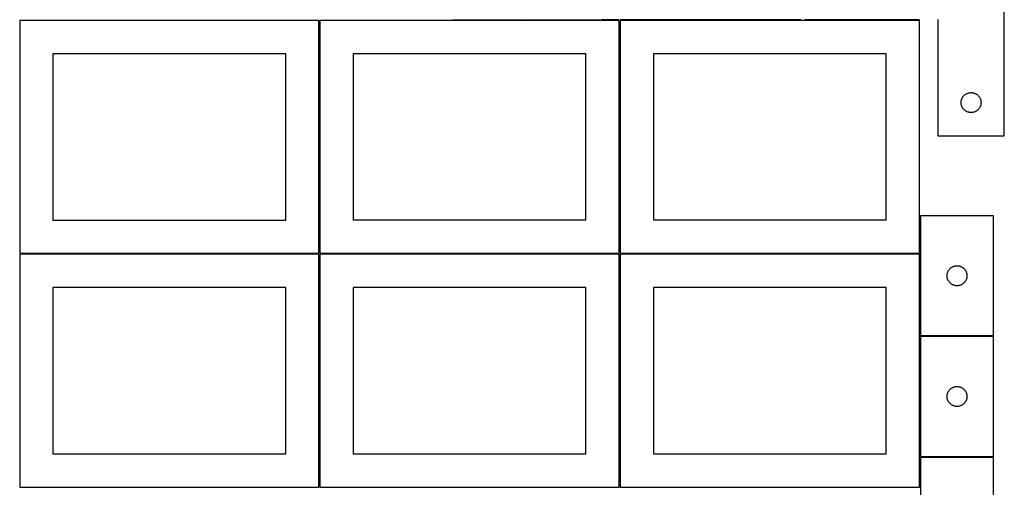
# Model space of a CAD drawing. Header units: millimetres. Extents: x 7 to 1493, y 7 to 2993.
# Tile 4 of 15: x 7 to 1487, y 1412 to 2115. Entities that reach past the tile are written whole.
import ezdxf

# ---------------------------------------------------------------- set-up
doc = ezdxf.new("R2010")
doc.units = ezdxf.units.MM
doc.layers.add('COMMON', color=5, linetype='CONTINUOUS', true_color=0x0000ff)
doc.layers.add('CUT', color=7, linetype='CONTINUOUS', true_color=0x000000)

msp = doc.modelspace()

# ---------------------------------------------------------------- linework, layer by layer
at = {"layer": 'COMMON'}
for p, q in [((457.299607, 2114.049516), (457.299607, 1764.074296)), ((658.056548, 2114.824296), (768.056548, 2114.824296)), ((769.556549, 2114.824296), (879.556549, 2114.824296)), ((908.049608, 2114.824297), (881.05655, 2114.824297)), ((908.799608, 2114.074296), (908.799608, 1764.074296)), ((1181.05655, 2114.824297), (909.549609, 2114.824297)), ((1359.549609, 2114.824297), (1187.158244, 2114.824297)), ((1360.299609, 1820.223054), (1360.299609, 1764.074296)), ((6.549607, 1763.299515), (456.549607, 1763.299515)), ((457.299607, 1762.549515), (457.299607, 1412.574295)), ((458.049608, 1763.324295), (908.049608, 1763.324295)), ((908.799608, 1762.574295), (908.799608, 1412.574295)), ((909.549609, 1763.324295), (1359.549609, 1763.324295)), ((1360.299609, 1762.574295), (1360.299609, 1640.223054)), ((1360.299609, 1638.723053), (1360.299609, 1458.723053)), ((1471.04961, 1639.473054), (1361.04961, 1639.473054))]:
    msp.add_line(p, q, dxfattribs=at)
at = {"layer": 'CUT'}
for p, q in [((1487.158244, 1940.574297), (1487.158244, 2190.574297)), ((456.549607, 2114.049516), (6.549607, 2114.049516)), ((6.549607, 2114.049516), (6.549607, 1764.049516)), ((456.549607, 1764.049516), (456.549607, 2114.049516)), ((908.049608, 2114.074296), (458.049608, 2114.074296)), ((458.049608, 2114.074296), (458.049608, 1764.074296)), ((908.049608, 1764.074296), (908.049608, 2114.074296)), ((1359.549609, 2114.074296), (909.549609, 2114.074296)), ((909.549609, 2114.074296), (909.549609, 1764.074296)), ((1359.549609, 1764.074296), (1359.549609, 2114.074296)), ((1387.158244, 2115.574297), (1387.158244, 1940.574297)), ((406.549607, 2064.049516), (56.549607, 2064.049516)), ((56.549607, 2064.049516), (56.549607, 1814.049516)), ((406.549607, 1814.049516), (406.549607, 2064.049516)), ((858.049608, 2064.074296), (508.049608, 2064.074296)), ((508.049608, 2064.074296), (508.049608, 1814.074296)), ((858.049608, 1814.074296), (858.049608, 2064.074296)), ((1309.549609, 2064.074296), (959.549609, 2064.074296)), ((959.549609, 2064.074296), (959.549609, 1814.074296)), ((1309.549609, 1814.074296), (1309.549609, 2064.074296)), ((1424.501611, 1998.62474), (1424.932819, 1999.265613)), ((1424.932819, 1999.265613), (1425.396447, 1999.883439)), ((1425.396447, 1999.883439), (1425.891266, 2000.476579)), ((1425.891266, 2000.476579), (1426.415962, 2001.043459)), ((1426.415962, 2001.043459), (1426.969144, 2001.582577)), ((1426.969144, 2001.582577), (1427.549347, 2002.092503)), ((1427.549347, 2002.092503), (1428.15503, 2002.571885)), ((1428.15503, 2002.571885), (1428.784589, 2003.019452)), ((1428.784589, 2003.019452), (1429.436352, 2003.434016)), ((1429.436352, 2003.434016), (1430.108593, 2003.814479)), ((1430.108593, 2003.814479), (1430.799529, 2004.159831)), ((1430.799529, 2004.159831), (1431.507326, 2004.469156)), ((1431.507326, 2004.469156), (1432.230109, 2004.741635)), ((1432.230109, 2004.741635), (1432.96596, 2004.976545)), ((1432.96596, 2004.976545), (1433.712928, 2005.173262)), ((1433.712928, 2005.173262), (1434.469033, 2005.331266)), ((1434.469033, 2005.331266), (1435.232269, 2005.450137)), ((1435.232269, 2005.450137), (1436.000613, 2005.52956)), ((1436.000613, 2005.52956), (1436.772026, 2005.569324)), ((1436.772026, 2005.569324), (1437.544463, 2005.569324)), ((1437.544463, 2005.569324), (1438.315876, 2005.52956)), ((1438.315876, 2005.52956), (1439.08422, 2005.450137)), ((1439.08422, 2005.450137), (1439.847456, 2005.331266)), ((1439.847456, 2005.331266), (1440.603561, 2005.173262)), ((1440.603561, 2005.173262), (1441.350529, 2004.976545)), ((1441.350529, 2004.976545), (1442.08638, 2004.741635)), ((1442.08638, 2004.741635), (1442.809163, 2004.469156)), ((1442.809163, 2004.469156), (1443.51696, 2004.159831)), ((1443.51696, 2004.159831), (1444.207896, 2003.814479)), ((1444.207896, 2003.814479), (1444.880136, 2003.434016)), ((1444.880136, 2003.434016), (1445.5319, 2003.019452)), ((1445.5319, 2003.019452), (1446.161459, 2002.571885)), ((1446.161459, 2002.571885), (1446.767142, 2002.092503)), ((1446.767142, 2002.092503), (1447.347345, 2001.582577)), ((1447.347345, 2001.582577), (1447.900527, 2001.043459)), ((1447.900527, 2001.043459), (1448.425223, 2000.476579)), ((1448.425223, 2000.476579), (1448.920042, 1999.883439)), ((1448.920042, 1999.883439), (1449.38367, 1999.265613)), ((1449.38367, 1999.265613), (1449.814878, 1998.62474)), ((1422.158244, 1990.574297), (1422.178133, 1991.346478)), ((1422.178133, 1989.802115), (1422.158244, 1990.574297)), ((1422.178133, 1991.346478), (1422.237746, 1992.116612)), ((1422.237746, 1989.031982), (1422.178133, 1989.802115)), ((1422.237746, 1992.116612), (1422.336926, 1992.882655)), ((1422.336926, 1988.265938), (1422.237746, 1989.031982)), ((1422.336926, 1992.882655), (1422.475409, 1993.642578)), ((1422.475409, 1987.506016), (1422.336926, 1988.265938)), ((1422.475409, 1993.642578), (1422.652829, 1994.394364)), ((1422.652829, 1986.75423), (1422.475409, 1987.506016)), ((1422.652829, 1994.394364), (1422.868714, 1995.136019)), ((1422.868714, 1986.012574), (1422.652829, 1986.75423)), ((1422.868714, 1995.136019), (1423.122492, 1995.865578)), ((1423.122492, 1985.283015), (1422.868714, 1986.012574)), ((1423.122492, 1995.865578), (1423.413491, 1996.581105)), ((1423.413491, 1984.567488), (1423.122492, 1985.283015)), ((1423.413491, 1996.581105), (1423.740938, 1997.280704)), ((1423.740938, 1983.86789), (1423.413491, 1984.567488)), ((1423.740938, 1997.280704), (1424.103966, 1997.962518)), ((1424.103966, 1997.962518), (1424.501611, 1998.62474)), ((1449.814878, 1998.62474), (1450.212523, 1997.962518)), ((1450.212523, 1997.962518), (1450.575551, 1997.280704)), ((1450.575551, 1997.280704), (1450.902998, 1996.581105)), ((1450.902998, 1984.567488), (1450.575551, 1983.86789)), ((1450.902998, 1996.581105), (1451.193997, 1995.865578)), ((1451.193997, 1985.283015), (1450.902998, 1984.567488)), ((1451.193997, 1995.865578), (1451.447775, 1995.136019)), ((1451.447775, 1986.012574), (1451.193997, 1985.283015)), ((1451.447775, 1995.136019), (1451.66366, 1994.394364)), ((1451.66366, 1986.75423), (1451.447775, 1986.012574)), ((1451.66366, 1994.394364), (1451.84108, 1993.642578)), ((1451.84108, 1987.506016), (1451.66366, 1986.75423)), ((1451.84108, 1993.642578), (1451.979563, 1992.882655)), ((1451.979563, 1988.265938), (1451.84108, 1987.506016)), ((1451.979563, 1992.882655), (1452.078743, 1992.116612)), ((1452.078743, 1989.031982), (1451.979563, 1988.265938)), ((1452.078743, 1992.116612), (1452.138356, 1991.346478)), ((1452.138356, 1989.802115), (1452.078743, 1989.031982)), ((1452.138356, 1991.346478), (1452.158244, 1990.574297)), ((1452.158244, 1990.574297), (1452.138356, 1989.802115)), ((1424.103966, 1983.186076), (1423.740938, 1983.86789)), ((1424.501611, 1982.523854), (1424.103966, 1983.186076)), ((1424.932819, 1981.88298), (1424.501611, 1982.523854)), ((1425.396447, 1981.265155), (1424.932819, 1981.88298)), ((1425.891266, 1980.672015), (1425.396447, 1981.265155)), ((1426.415962, 1980.105134), (1425.891266, 1980.672015)), ((1426.969144, 1979.566016), (1426.415962, 1980.105134)), ((1427.549347, 1979.05609), (1426.969144, 1979.566016)), ((1428.15503, 1978.576708), (1427.549347, 1979.05609)), ((1428.784589, 1978.129142), (1428.15503, 1978.576708)), ((1429.436352, 1977.714577), (1428.784589, 1978.129142)), ((1430.108593, 1977.334115), (1429.436352, 1977.714577)), ((1430.799529, 1976.988763), (1430.108593, 1977.334115)), ((1431.507326, 1976.679437), (1430.799529, 1976.988763)), ((1432.230109, 1976.406958), (1431.507326, 1976.679437)), ((1432.96596, 1976.172049), (1432.230109, 1976.406958)), ((1433.712928, 1975.975331), (1432.96596, 1976.172049)), ((1434.469033, 1975.817327), (1433.712928, 1975.975331)), ((1435.232269, 1975.698457), (1434.469033, 1975.817327)), ((1436.000613, 1975.619034), (1435.232269, 1975.698457)), ((1436.772026, 1975.57927), (1436.000613, 1975.619034)), ((1437.544463, 1975.57927), (1436.772026, 1975.57927)), ((1438.315876, 1975.619034), (1437.544463, 1975.57927)), ((1439.08422, 1975.698457), (1438.315876, 1975.619034)), ((1439.847456, 1975.817327), (1439.08422, 1975.698457)), ((1440.603561, 1975.975331), (1439.847456, 1975.817327)), ((1441.350529, 1976.172049), (1440.603561, 1975.975331)), ((1442.08638, 1976.406958), (1441.350529, 1976.172049)), ((1442.809163, 1976.679437), (1442.08638, 1976.406958)), ((1443.51696, 1976.988763), (1442.809163, 1976.679437)), ((1444.207896, 1977.334115), (1443.51696, 1976.988763)), ((1444.880136, 1977.714577), (1444.207896, 1977.334115)), ((1445.5319, 1978.129142), (1444.880136, 1977.714577)), ((1446.161459, 1978.576708), (1445.5319, 1978.129142)), ((1446.767142, 1979.05609), (1446.161459, 1978.576708)), ((1447.347345, 1979.566016), (1446.767142, 1979.05609)), ((1447.900527, 1980.105134), (1447.347345, 1979.566016)), ((1448.425223, 1980.672015), (1447.900527, 1980.105134)), ((1448.920042, 1981.265155), (1448.425223, 1980.672015)), ((1449.38367, 1981.88298), (1448.920042, 1981.265155)), ((1449.814878, 1982.523854), (1449.38367, 1981.88298)), ((1450.212523, 1983.186076), (1449.814878, 1982.523854)), ((1450.575551, 1983.86789), (1450.212523, 1983.186076)), ((1387.158244, 1940.574297), (1487.158244, 1940.574297)), ((56.549607, 1814.049516), (406.549607, 1814.049516)), ((508.049608, 1814.074296), (858.049608, 1814.074296)), ((959.549609, 1814.074296), (1309.549609, 1814.074296)), ((1361.04961, 1820.223054), (1361.04961, 1640.223054)), ((1471.04961, 1820.223054), (1361.04961, 1820.223054)), ((1471.04961, 1640.223054), (1471.04961, 1820.223054)), ((6.549607, 1764.049516), (456.549607, 1764.049516)), ((456.549607, 1762.549515), (6.549607, 1762.549515)), ((6.549607, 1762.549515), (6.549607, 1412.549515)), ((456.549607, 1412.549515), (456.549607, 1762.549515)), ((458.049608, 1764.074296), (908.049608, 1764.074296)), ((908.049608, 1762.574295), (458.049608, 1762.574295)), ((458.049608, 1762.574295), (458.049608, 1412.574295)), ((908.049608, 1412.574295), (908.049608, 1762.574295)), ((909.549609, 1764.074296), (1359.549609, 1764.074296)), ((1359.549609, 1762.574295), (909.549609, 1762.574295)), ((909.549609, 1762.574295), (909.549609, 1412.574295)), ((1359.549609, 1412.574295), (1359.549609, 1762.574295)), ((1401.17377, 1732.14903), (1401.292641, 1732.912266)), ((1401.292641, 1732.912266), (1401.450644, 1733.668371)), ((1401.450644, 1733.668371), (1401.647362, 1734.415339)), ((1401.647362, 1734.415339), (1401.882272, 1735.15119)), ((1401.882272, 1735.15119), (1402.15475, 1735.873973)), ((1402.15475, 1735.873973), (1402.464076, 1736.58177)), ((1402.464076, 1736.58177), (1402.809428, 1737.272706)), ((1402.809428, 1737.272706), (1403.189891, 1737.944946)), ((1403.189891, 1737.944946), (1403.604455, 1738.59671)), ((1403.604455, 1738.59671), (1404.052021, 1739.226269)), ((1404.052021, 1739.226269), (1404.531403, 1739.831952)), ((1404.531403, 1739.831952), (1405.04133, 1740.412154)), ((1405.04133, 1740.412154), (1405.580448, 1740.965337)), ((1405.580448, 1740.965337), (1406.147328, 1741.490033)), ((1406.147328, 1741.490033), (1406.740468, 1741.984851)), ((1406.740468, 1741.984851), (1407.358294, 1742.448479)), ((1407.358294, 1742.448479), (1407.999167, 1742.879688)), ((1407.999167, 1742.879688), (1408.661389, 1743.277333)), ((1408.661389, 1743.277333), (1409.343203, 1743.640361)), ((1409.343203, 1743.640361), (1410.042801, 1743.967808)), ((1410.042801, 1743.967808), (1410.758329, 1744.258807)), ((1410.758329, 1744.258807), (1411.487888, 1744.512585)), ((1411.487888, 1744.512585), (1412.229543, 1744.72847)), ((1412.229543, 1744.72847), (1412.981329, 1744.90589)), ((1412.981329, 1744.90589), (1413.741251, 1745.044373)), ((1413.741251, 1745.044373), (1414.507295, 1745.143553)), ((1414.507295, 1745.143553), (1415.277429, 1745.203166)), ((1415.277429, 1745.203166), (1416.04961, 1745.223054)), ((1416.04961, 1745.223054), (1416.821791, 1745.203166)), ((1416.821791, 1745.203166), (1417.591925, 1745.143553)), ((1417.591925, 1745.143553), (1418.357969, 1745.044373)), ((1418.357969, 1745.044373), (1419.117891, 1744.90589)), ((1419.117891, 1744.90589), (1419.869677, 1744.72847)), ((1419.869677, 1744.72847), (1420.611332, 1744.512585)), ((1420.611332, 1744.512585), (1421.340891, 1744.258807)), ((1421.340891, 1744.258807), (1422.056419, 1743.967808)), ((1422.056419, 1743.967808), (1422.756017, 1743.640361)), ((1422.756017, 1743.640361), (1423.437831, 1743.277333)), ((1423.437831, 1743.277333), (1424.100053, 1742.879688)), ((1424.100053, 1742.879688), (1424.740926, 1742.448479)), ((1424.740926, 1742.448479), (1425.358752, 1741.984851)), ((1425.358752, 1741.984851), (1425.951892, 1741.490033)), ((1425.951892, 1741.490033), (1426.518772, 1740.965337)), ((1426.518772, 1740.965337), (1427.05789, 1740.412154)), ((1427.05789, 1740.412154), (1427.567817, 1739.831952)), ((1427.567817, 1739.831952), (1428.047199, 1739.226269)), ((1428.047199, 1739.226269), (1428.494765, 1738.59671)), ((1428.494765, 1738.59671), (1428.909329, 1737.944946)), ((1428.909329, 1737.944946), (1429.289792, 1737.272706)), ((1429.289792, 1737.272706), (1429.635144, 1736.58177)), ((1429.635144, 1736.58177), (1429.94447, 1735.873973)), ((1429.94447, 1735.873973), (1430.216948, 1735.15119)), ((1430.216948, 1735.15119), (1430.451858, 1734.415339)), ((1430.451858, 1734.415339), (1430.648576, 1733.668371)), ((1430.648576, 1733.668371), (1430.806579, 1732.912266)), ((1430.806579, 1732.912266), (1430.92545, 1732.14903)), ((1401.054583, 1730.609273), (1401.094347, 1731.380686)), ((1401.054583, 1729.836836), (1401.054583, 1730.609273)), ((1401.094347, 1729.065422), (1401.054583, 1729.836836)), ((1401.094347, 1731.380686), (1401.17377, 1732.14903)), ((1401.17377, 1728.297079), (1401.094347, 1729.065422)), ((1401.292641, 1727.533843), (1401.17377, 1728.297079)), ((1401.450644, 1726.777738), (1401.292641, 1727.533843)), ((1401.647362, 1726.03077), (1401.450644, 1726.777738)), ((1401.882272, 1725.294919), (1401.647362, 1726.03077)), ((1402.15475, 1724.572136), (1401.882272, 1725.294919)), ((1402.464076, 1723.864339), (1402.15475, 1724.572136)), ((1402.809428, 1723.173403), (1402.464076, 1723.864339)), ((1403.189891, 1722.501162), (1402.809428, 1723.173403)), ((1403.604455, 1721.849399), (1403.189891, 1722.501162)), ((1404.052021, 1721.21984), (1403.604455, 1721.849399)), ((1404.531403, 1720.614157), (1404.052021, 1721.21984)), ((1405.04133, 1720.033954), (1404.531403, 1720.614157)), ((1405.580448, 1719.480772), (1405.04133, 1720.033954)), ((1406.147328, 1718.956075), (1405.580448, 1719.480772)), ((1406.740468, 1718.461257), (1406.147328, 1718.956075)), ((1407.358294, 1717.997629), (1406.740468, 1718.461257)), ((1407.999167, 1717.566421), (1407.358294, 1717.997629)), ((1408.661389, 1717.168776), (1407.999167, 1717.566421)), ((1424.100053, 1717.566421), (1423.437831, 1717.168776)), ((1424.740926, 1717.997629), (1424.100053, 1717.566421)), ((1425.358752, 1718.461257), (1424.740926, 1717.997629)), ((1425.951892, 1718.956075), (1425.358752, 1718.461257)), ((1426.518772, 1719.480772), (1425.951892, 1718.956075)), ((1427.05789, 1720.033954), (1426.518772, 1719.480772)), ((1427.567817, 1720.614157), (1427.05789, 1720.033954)), ((1428.047199, 1721.21984), (1427.567817, 1720.614157)), ((1428.494765, 1721.849399), (1428.047199, 1721.21984)), ((1428.909329, 1722.501162), (1428.494765, 1721.849399)), ((1429.289792, 1723.173403), (1428.909329, 1722.501162)), ((1429.635144, 1723.864339), (1429.289792, 1723.173403)), ((1429.94447, 1724.572136), (1429.635144, 1723.864339)), ((1430.216948, 1725.294919), (1429.94447, 1724.572136)), ((1430.451858, 1726.03077), (1430.216948, 1725.294919)), ((1430.648576, 1726.777738), (1430.451858, 1726.03077)), ((1430.806579, 1727.533843), (1430.648576, 1726.777738)), ((1430.92545, 1728.297079), (1430.806579, 1727.533843)), ((1430.92545, 1732.14903), (1431.004873, 1731.380686)), ((1431.004873, 1729.065422), (1430.92545, 1728.297079)), ((1431.004873, 1731.380686), (1431.044637, 1730.609273)), ((1431.044637, 1729.836836), (1431.004873, 1729.065422)), ((1431.044637, 1730.609273), (1431.044637, 1729.836836)), ((406.549607, 1712.549515), (56.549607, 1712.549515)), ((56.549607, 1712.549515), (56.549607, 1462.549515)), ((406.549607, 1462.549515), (406.549607, 1712.549515)), ((858.049608, 1712.574295), (508.049608, 1712.574295)), ((508.049608, 1712.574295), (508.049608, 1462.574295)), ((858.049608, 1462.574295), (858.049608, 1712.574295)), ((1309.549609, 1712.574295), (959.549609, 1712.574295)), ((959.549609, 1712.574295), (959.549609, 1462.574295)), ((1309.549609, 1462.574295), (1309.549609, 1712.574295)), ((1409.343203, 1716.805748), (1408.661389, 1717.168776)), ((1410.042801, 1716.478301), (1409.343203, 1716.805748)), ((1410.758329, 1716.187302), (1410.042801, 1716.478301)), ((1411.487888, 1715.933524), (1410.758329, 1716.187302)), ((1412.229543, 1715.717639), (1411.487888, 1715.933524)), ((1412.981329, 1715.540219), (1412.229543, 1715.717639)), ((1413.741251, 1715.401736), (1412.981329, 1715.540219)), ((1414.507295, 1715.302556), (1413.741251, 1715.401736)), ((1415.277429, 1715.242943), (1414.507295, 1715.302556)), ((1416.04961, 1715.223054), (1415.277429, 1715.242943)), ((1416.821791, 1715.242943), (1416.04961, 1715.223054)), ((1417.591925, 1715.302556), (1416.821791, 1715.242943)), ((1418.357969, 1715.401736), (1417.591925, 1715.302556)), ((1419.117891, 1715.540219), (1418.357969, 1715.401736)), ((1419.869677, 1715.717639), (1419.117891, 1715.540219)), ((1420.611332, 1715.933524), (1419.869677, 1715.717639)), ((1421.340891, 1716.187302), (1420.611332, 1715.933524)), ((1422.056419, 1716.478301), (1421.340891, 1716.187302)), ((1422.756017, 1716.805748), (1422.056419, 1716.478301)), ((1423.437831, 1717.168776), (1422.756017, 1716.805748)), ((1361.04961, 1640.223054), (1471.04961, 1640.223054)), ((1471.04961, 1638.723053), (1361.04961, 1638.723053)), ((1361.04961, 1638.723053), (1361.04961, 1458.723053)), ((1471.04961, 1458.723053), (1471.04961, 1638.723053)), ((1402.15475, 1554.373972), (1402.464076, 1555.081769)), ((1402.464076, 1555.081769), (1402.809428, 1555.772705)), ((1402.809428, 1555.772705), (1403.189891, 1556.444945)), ((1403.189891, 1556.444945), (1403.604455, 1557.096709)), ((1403.604455, 1557.096709), (1404.052021, 1557.726268)), ((1404.052021, 1557.726268), (1404.531403, 1558.331951)), ((1404.531403, 1558.331951), (1405.04133, 1558.912153)), ((1405.04133, 1558.912153), (1405.580448, 1559.465336)), ((1405.580448, 1559.465336), (1406.147328, 1559.990032)), ((1406.147328, 1559.990032), (1406.740468, 1560.48485)), ((1406.740468, 1560.48485), (1407.358294, 1560.948478)), ((1407.358294, 1560.948478), (1407.999167, 1561.379687)), ((1407.999167, 1561.379687), (1408.661389, 1561.777332)), ((1408.661389, 1561.777332), (1409.343203, 1562.14036)), ((1409.343203, 1562.14036), (1410.042801, 1562.467807)), ((1410.042801, 1562.467807), (1410.758329, 1562.758806)), ((1410.758329, 1562.758806), (1411.487888, 1563.012584)), ((1411.487888, 1563.012584), (1412.229543, 1563.228469)), ((1412.229543, 1563.228469), (1412.981329, 1563.405889)), ((1412.981329, 1563.405889), (1413.741251, 1563.544372)), ((1413.741251, 1563.544372), (1414.507295, 1563.643552)), ((1414.507295, 1563.643552), (1415.277429, 1563.703165)), ((1415.277429, 1563.703165), (1416.04961, 1563.723053)), ((1416.04961, 1563.723053), (1416.821791, 1563.703165)), ((1416.821791, 1563.703165), (1417.591925, 1563.643552)), ((1417.591925, 1563.643552), (1418.357969, 1563.544372)), ((1418.357969, 1563.544372), (1419.117891, 1563.405889)), ((1419.117891, 1563.405889), (1419.869677, 1563.228469)), ((1419.869677, 1563.228469), (1420.611332, 1563.012584)), ((1420.611332, 1563.012584), (1421.340891, 1562.758806)), ((1421.340891, 1562.758806), (1422.056419, 1562.467807)), ((1422.056419, 1562.467807), (1422.756017, 1562.14036)), ((1422.756017, 1562.14036), (1423.437831, 1561.777332)), ((1423.437831, 1561.777332), (1424.100053, 1561.379687)), ((1424.100053, 1561.379687), (1424.740926, 1560.948478)), ((1424.740926, 1560.948478), (1425.358752, 1560.48485)), ((1425.358752, 1560.48485), (1425.951892, 1559.990032)), ((1425.951892, 1559.990032), (1426.518772, 1559.465336)), ((1426.518772, 1559.465336), (1427.05789, 1558.912153)), ((1427.05789, 1558.912153), (1427.567817, 1558.331951)), ((1427.567817, 1558.331951), (1428.047199, 1557.726268)), ((1428.047199, 1557.726268), (1428.494765, 1557.096709)), ((1428.494765, 1557.096709), (1428.909329, 1556.444945)), ((1428.909329, 1556.444945), (1429.289792, 1555.772705)), ((1429.289792, 1555.772705), (1429.635144, 1555.081769)), ((1429.635144, 1555.081769), (1429.94447, 1554.373972)), ((1401.054583, 1549.109272), (1401.094347, 1549.880685)), ((1401.054583, 1548.336835), (1401.054583, 1549.109272)), ((1401.094347, 1547.565421), (1401.054583, 1548.336835)), ((1401.094347, 1549.880685), (1401.17377, 1550.649029)), ((1401.17377, 1546.797078), (1401.094347, 1547.565421)), ((1401.17377, 1550.649029), (1401.292641, 1551.412265)), ((1401.292641, 1546.033842), (1401.17377, 1546.797078)), ((1401.292641, 1551.412265), (1401.450644, 1552.16837)), ((1401.450644, 1545.277737), (1401.292641, 1546.033842)), ((1401.450644, 1552.16837), (1401.647362, 1552.915338)), ((1401.647362, 1544.530769), (1401.450644, 1545.277737)), ((1401.647362, 1552.915338), (1401.882272, 1553.651189)), ((1401.882272, 1543.794918), (1401.647362, 1544.530769)), ((1401.882272, 1553.651189), (1402.15475, 1554.373972)), ((1402.15475, 1543.072135), (1401.882272, 1543.794918)), ((1402.464076, 1542.364338), (1402.15475, 1543.072135)), ((1402.809428, 1541.673402), (1402.464076, 1542.364338)), ((1403.189891, 1541.001161), (1402.809428, 1541.673402)), ((1403.604455, 1540.349398), (1403.189891, 1541.001161)), ((1404.052021, 1539.719839), (1403.604455, 1540.349398)), ((1428.494765, 1540.349398), (1428.047199, 1539.719839)), ((1428.909329, 1541.001161), (1428.494765, 1540.349398)), ((1429.289792, 1541.673402), (1428.909329, 1541.001161)), ((1429.635144, 1542.364338), (1429.289792, 1541.673402)), ((1429.94447, 1543.072135), (1429.635144, 1542.364338)), ((1429.94447, 1554.373972), (1430.216948, 1553.651189)), ((1430.216948, 1543.794918), (1429.94447, 1543.072135)), ((1430.216948, 1553.651189), (1430.451858, 1552.915338)), ((1430.451858, 1544.530769), (1430.216948, 1543.794918)), ((1430.451858, 1552.915338), (1430.648576, 1552.16837)), ((1430.648576, 1545.277737), (1430.451858, 1544.530769)), ((1430.648576, 1552.16837), (1430.806579, 1551.412265)), ((1430.806579, 1546.033842), (1430.648576, 1545.277737)), ((1430.806579, 1551.412265), (1430.92545, 1550.649029)), ((1430.92545, 1546.797078), (1430.806579, 1546.033842)), ((1430.92545, 1550.649029), (1431.004873, 1549.880685)), ((1431.004873, 1547.565421), (1430.92545, 1546.797078)), ((1431.004873, 1549.880685), (1431.044637, 1549.109272)), ((1431.044637, 1548.336835), (1431.004873, 1547.565421)), ((1431.044637, 1549.109272), (1431.044637, 1548.336835)), ((1404.531403, 1539.114156), (1404.052021, 1539.719839)), ((1405.04133, 1538.533953), (1404.531403, 1539.114156)), ((1405.580448, 1537.980771), (1405.04133, 1538.533953)), ((1406.147328, 1537.456074), (1405.580448, 1537.980771)), ((1406.740468, 1536.961256), (1406.147328, 1537.456074)), ((1407.358294, 1536.497628), (1406.740468, 1536.961256)), ((1407.999167, 1536.06642), (1407.358294, 1536.497628)), ((1408.661389, 1535.668775), (1407.999167, 1536.06642)), ((1409.343203, 1535.305747), (1408.661389, 1535.668775)), ((1410.042801, 1534.9783), (1409.343203, 1535.305747)), ((1410.758329, 1534.687301), (1410.042801, 1534.9783)), ((1411.487888, 1534.433523), (1410.758329, 1534.687301)), ((1412.229543, 1534.217638), (1411.487888, 1534.433523)), ((1412.981329, 1534.040218), (1412.229543, 1534.217638)), ((1413.741251, 1533.901735), (1412.981329, 1534.040218)), ((1414.507295, 1533.802555), (1413.741251, 1533.901735)), ((1415.277429, 1533.742942), (1414.507295, 1533.802555)), ((1416.04961, 1533.723053), (1415.277429, 1533.742942)), ((1416.821791, 1533.742942), (1416.04961, 1533.723053)), ((1417.591925, 1533.802555), (1416.821791, 1533.742942)), ((1418.357969, 1533.901735), (1417.591925, 1533.802555)), ((1419.117891, 1534.040218), (1418.357969, 1533.901735)), ((1419.869677, 1534.217638), (1419.117891, 1534.040218)), ((1420.611332, 1534.433523), (1419.869677, 1534.217638)), ((1421.340891, 1534.687301), (1420.611332, 1534.433523)), ((1422.056419, 1534.9783), (1421.340891, 1534.687301)), ((1422.756017, 1535.305747), (1422.056419, 1534.9783)), ((1423.437831, 1535.668775), (1422.756017, 1535.305747)), ((1424.100053, 1536.06642), (1423.437831, 1535.668775)), ((1424.740926, 1536.497628), (1424.100053, 1536.06642)), ((1425.358752, 1536.961256), (1424.740926, 1536.497628)), ((1425.951892, 1537.456074), (1425.358752, 1536.961256)), ((1426.518772, 1537.980771), (1425.951892, 1537.456074)), ((1427.05789, 1538.533953), (1426.518772, 1537.980771)), ((1427.567817, 1539.114156), (1427.05789, 1538.533953)), ((1428.047199, 1539.719839), (1427.567817, 1539.114156)), ((56.549607, 1462.549515), (406.549607, 1462.549515)), ((508.049608, 1462.574295), (858.049608, 1462.574295)), ((959.549609, 1462.574295), (1309.549609, 1462.574295)), ((1361.04961, 1458.723053), (1471.04961, 1458.723053)), ((1471.074237, 1457.123813), (1361.074237, 1457.123813)), ((1361.074237, 1457.123813), (1361.074237, 1277.123813)), ((1471.074237, 1277.123813), (1471.074237, 1457.123813)), ((6.549607, 1412.549515), (456.549607, 1412.549515)), ((458.049608, 1412.574295), (908.049608, 1412.574295)), ((909.549609, 1412.574295), (1359.549609, 1412.574295))]:
    msp.add_line(p, q, dxfattribs=at)

doc.saveas('drawing.dxf')
